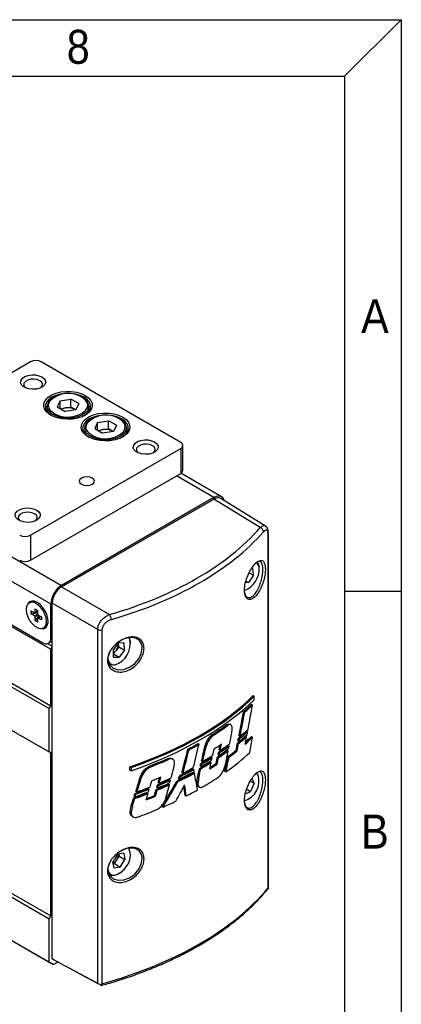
# Model space of a CAD drawing. Header units: millimetres. Extents: x 8 to 292, y 5 to 205.
# Tile 12 of 12: x 267 to 292, y 140 to 205. Entities that reach past the tile are written whole.
import ezdxf

# ---------------------------------------------------------------- set-up
doc = ezdxf.new("R2010")
doc.units = ezdxf.units.MM
doc.layers.add('SLD-0', color=7, linetype='Continuous')
doc.layers.add('圖框線條', color=7, linetype='Continuous')
doc.styles.add('SLDTEXTSTYLE0', font='GOTHIC.TTF', dxfattribs={"width": 0.913})

msp = doc.modelspace()

# ---------------------------------------------------------------- linework, layer by layer
at = {"color": 7, "linetype": 'Continuous', "lineweight": 25}
for p, q in [((229.571568, 190.755278), (269.5231, 167.691749)), ((228.864461, 189.530532), (268.815994, 166.467004)), ((228.864461, 186.550158), (268.815994, 163.48663)), ((229.39479, 186.366488), (268.285663, 163.915264)), ((228.758395, 182.630773), (268.709928, 159.567244)), ((228.864461, 182.814485), (268.815994, 159.750956)), ((267.47249, 182.428247), (257.572995, 176.71339)), ((277.371986, 177.121594), (268.179598, 182.428246)), ((269.424806, 179.872485), (269.233537, 179.460401)), ((269.424806, 179.872485), (270.138634, 179.982902)), ((269.424806, 179.349983), (269.424806, 179.872485)), ((270.661192, 179.681236), (270.138634, 179.982902)), ((270.138634, 179.452151), (270.138634, 179.982902)), ((228.758395, 179.77288), (268.709928, 156.709351)), ((228.864461, 179.711629), (268.815994, 156.6481)), ((268.572365, 179.509579), (268.572365, 179.143094)), ((269.233537, 179.460401), (269.756095, 179.158734)), ((269.436078, 179.343477), (269.78172, 179.396942)), ((270.469922, 179.269152), (269.756095, 179.158734)), ((269.78172, 179.396942), (270.138634, 179.452151)), ((270.399913, 179.301317), (270.138634, 179.452151)), ((270.45303, 179.266539), (270.399913, 179.301317)), ((270.458651, 179.267409), (270.399913, 179.301317)), ((270.661192, 179.681236), (270.469922, 179.269152)), ((271.322364, 179.143094), (271.322364, 179.50958)), ((271.047238, 178.080865), (271.047238, 177.71438)), ((271.899681, 178.44377), (271.708411, 178.031687)), ((271.708411, 178.031687), (272.230969, 177.73002)), ((271.899681, 178.44377), (272.613508, 178.554188)), ((271.899681, 177.921268), (271.899681, 178.44377)), ((271.910952, 177.914762), (272.256594, 177.968227)), ((272.256594, 177.968227), (272.613508, 178.023436)), ((273.136066, 178.252522), (272.613508, 178.554188)), ((272.613508, 178.023436), (272.613508, 178.554188)), ((272.874787, 177.872603), (272.613508, 178.023436)), ((273.136066, 178.252522), (272.944796, 177.840438)), ((273.797238, 177.71438), (273.797238, 178.080865)), ((272.944796, 177.840438), (272.230969, 177.73002)), ((272.927904, 177.837825), (272.874787, 177.872603)), ((272.933525, 177.838694), (272.874787, 177.872603)), ((267.472491, 170.998533), (277.371986, 176.71339)), ((277.371986, 176.71339), (277.371986, 175.08031)), ((277.518433, 175.284411), (277.518433, 176.917492)), ((267.472491, 169.365453), (277.371986, 175.08031)), ((280.063976, 173.537755), (277.381805, 175.086139)), ((269.523006, 167.589627), (279.564111, 173.386233)), ((279.564017, 173.488246), (269.5231, 167.691749)), ((282.611746, 171.501839), (279.564111, 173.386233)), ((282.953181, 171.604671), (280.009088, 173.425044)), ((267.472491, 170.998533), (267.472491, 169.365453)), ((283.126912, 147.739051), (283.126912, 171.07543)), ((283.150764, 171.136951), (283.1507, 171.133684)), ((283.150764, 147.745808), (283.150764, 171.136951)), ((228.864461, 168.962761), (268.815994, 145.899232)), ((228.758395, 168.779049), (268.709928, 145.715521)), ((282.177195, 168.362599), (281.846235, 167.877775)), ((281.89034, 168.528197), (282.177195, 168.362599)), ((282.041476, 168.800708), (282.122363, 168.808805)), ((282.177195, 168.362599), (282.122363, 168.808805)), ((269.523006, 167.589627), (272.678925, 165.767744)), ((281.846235, 167.877775), (281.643582, 167.857489)), ((281.673927, 167.977246), (281.846235, 167.877775)), ((267.492504, 166.595605), (267.386438, 166.534374)), ((268.815994, 164.221517), (268.815994, 166.467004)), ((271.905208, 164.785789), (268.904382, 166.518139)), ((268.904382, 143.062988), (268.904382, 166.518139)), ((228.758395, 165.921156), (268.709928, 142.857628)), ((229.049081, 165.753293), (269.000613, 142.689764)), ((267.525016, 165.810182), (267.526043, 166.005554)), ((267.525016, 165.810182), (267.947453, 165.890798)), ((267.730752, 165.689974), (267.525016, 165.810182)), ((267.526043, 166.005554), (267.731779, 165.885348)), ((267.774516, 165.374528), (268.055015, 165.69649)), ((267.774516, 165.374528), (267.775761, 165.611386)), ((267.777336, 165.911024), (267.778581, 166.147881)), ((267.778581, 166.147881), (267.948283, 166.048727)), ((267.948283, 166.048727), (267.947038, 165.81187)), ((267.992047, 165.73328), (268.197783, 165.613074)), ((268.197783, 165.613074), (268.196756, 165.4177)), ((267.944218, 165.275375), (267.774516, 165.374528)), ((267.945463, 165.512232), (267.944218, 165.275375)), ((268.196756, 165.4177), (267.99102, 165.537908)), ((268.336361, 164.888882), (268.442427, 164.950112)), ((271.905208, 141.449535), (271.905208, 164.785789)), ((272.185442, 164.759053), (272.185442, 141.422675)), ((268.603838, 163.854047), (268.904382, 163.680547)), ((268.660633, 163.878133), (268.904382, 164.018846)), ((268.815994, 163.48663), (268.904382, 163.639723)), ((268.858862, 163.992568), (268.904382, 163.96629)), ((272.936472, 163.436085), (273.289248, 163.897434)), ((273.286863, 163.639493), (273.110475, 163.408818)), ((273.278426, 163.875444), (273.278158, 163.882932)), ((273.286863, 163.639493), (273.278426, 163.875444)), ((273.286863, 163.639493), (273.675772, 163.41498)), ((273.658898, 163.886881), (273.289248, 163.897434)), ((273.675772, 163.41498), (273.658898, 163.886881)), ((268.815994, 159.750956), (268.815994, 163.48663)), ((272.953346, 162.964182), (272.936472, 163.436085)), ((273.110475, 163.408818), (272.945177, 163.192645)), ((272.94594, 163.171301), (273.322996, 162.953631)), ((273.675772, 163.41498), (273.322996, 162.953631)), ((272.666678, 162.495672), (272.699473, 162.476739)), ((272.953346, 162.964182), (273.322996, 162.953631)), ((282.152447, 160.427467), (282.224537, 160.382893)), ((282.224537, 160.156512), (282.224537, 160.382893)), ((268.709928, 159.567244), (268.815994, 159.750956)), ((282.030854, 159.851023), (282.102381, 159.806228)), ((268.709928, 156.709351), (268.709928, 159.567244)), ((281.518911, 159.379712), (281.591804, 159.337238)), ((280.391249, 158.496867), (280.46245, 158.454334)), ((280.682633, 158.496634), (280.612168, 158.539345)), ((279.423544, 157.833032), (279.494462, 157.790802)), ((280.742692, 157.942012), (280.765619, 158.229236)), ((281.710486, 158.081786), (281.78152, 158.037294)), ((278.513287, 157.260647), (278.582296, 157.217429)), ((280.499553, 157.142097), (280.569315, 157.098401)), ((281.116254, 157.300497), (281.188752, 157.258253)), ((281.149301, 157.444531), (281.222494, 157.4057)), ((281.184262, 157.624728), (281.256819, 157.582447)), ((281.217186, 157.777622), (281.290433, 157.738757)), ((281.646734, 157.756083), (281.717683, 157.71165)), ((282.043654, 157.726109), (282.115198, 157.681297)), ((268.815994, 156.6481), (268.709928, 156.709351)), ((268.815994, 145.899232), (268.815994, 156.6481)), ((277.850326, 156.897601), (277.922053, 156.855806)), ((278.981146, 157.108535), (279.053015, 157.067924)), ((279.834982, 156.525881), (279.907479, 156.48742)), ((279.872059, 156.694667), (279.94383, 156.652843)), ((279.906439, 156.85165), (279.978956, 156.813177)), ((280.44135, 156.830788), (280.511073, 156.787123)), ((281.02376, 156.825051), (281.09618, 156.782853)), ((276.503467, 156.265383), (276.574717, 156.22282)), ((276.853933, 156.229432), (276.783744, 156.271978)), ((276.930923, 155.665444), (276.9601, 155.948718)), ((278.700866, 155.955837), (278.772469, 155.91411)), ((278.748076, 156.119242), (278.820468, 156.080831)), ((279.315482, 156.061218), (279.384641, 156.017906)), ((279.378661, 156.369402), (279.447836, 156.326075)), ((279.709256, 155.954613), (279.78098, 155.912821)), ((279.802637, 156.379495), (279.874387, 156.337686)), ((280.489953, 156.410723), (280.562002, 156.368738)), ((274.03015, 155.509226), (274.03015, 155.738565)), ((274.03015, 155.738565), (274.104802, 155.69547)), ((274.03015, 155.509226), (274.104802, 155.469089)), ((274.104802, 155.69547), (274.104802, 155.469089)), ((275.279352, 155.754213), (275.351485, 155.71126)), ((277.456759, 155.360599), (277.529454, 155.322028)), ((278.166693, 155.598001), (278.236396, 155.555176)), ((278.212635, 155.355103), (278.282317, 155.312268)), ((278.625646, 155.644045), (278.697255, 155.602319)), ((278.661256, 155.791217), (278.73366, 155.752805)), ((280.285697, 155.435465), (280.358351, 155.39692)), ((274.717673, 155.088989), (274.791563, 155.047235)), ((275.842721, 154.54551), (275.915388, 154.503165)), ((275.884445, 154.690635), (275.958028, 154.651597)), ((276.567233, 154.591063), (276.636544, 154.547655)), ((276.64104, 154.892598), (276.71032, 154.849204)), ((277.120516, 154.793033), (277.192137, 154.750929)), ((277.213351, 154.962293), (277.287155, 154.92416)), ((277.324165, 155.160411), (277.395712, 155.118352)), ((278.441968, 154.732427), (278.499452, 155.119977)), ((278.441968, 154.732427), (278.513917, 154.692097)), ((278.499452, 155.119977), (278.571359, 155.079437)), ((278.571359, 155.079437), (278.513917, 154.692097)), ((281.959207, 154.78542), (282.207344, 154.642173)), ((282.207344, 154.642173), (281.968826, 154.108882)), ((282.051991, 154.934544), (282.207344, 154.642173)), ((274.368115, 153.983487), (274.44199, 153.940438)), ((274.421086, 154.120067), (274.495932, 154.080353)), ((275.152607, 154.002333), (275.222632, 153.958479)), ((275.231452, 154.300728), (275.301422, 154.256902)), ((275.754762, 154.241133), (275.827492, 154.198753)), ((275.793615, 154.375144), (275.867265, 154.336071)), ((278.542008, 154.431778), (278.61369, 154.392416)), ((281.63917, 153.950857), (281.968826, 154.108882)), ((281.725495, 154.249354), (281.968826, 154.108882)), ((274.273941, 153.682722), (274.34791, 153.639621)), ((274.312004, 153.80382), (274.386967, 153.76405)), ((275.636582, 153.830702), (275.709395, 153.788275)), ((277.671034, 153.844612), (277.74298, 153.805734)), ((274.041278, 152.788034), (274.113549, 153.16896)), ((274.041278, 152.788034), (274.115901, 152.746206)), ((274.113549, 153.16896), (274.18805, 153.126957)), ((274.18805, 153.126957), (274.115901, 152.746206)), ((276.137589, 153.11766), (276.212072, 153.079185)), ((274.170039, 152.465646), (274.243839, 152.425121)), ((273.616992, 150.045502), (273.220293, 149.966528)), ((273.616992, 150.045502), (273.702821, 149.623313)), ((273.220293, 149.966528), (272.909423, 149.465364)), ((272.995252, 149.043174), (272.909423, 149.465364)), ((273.003042, 149.346661), (272.936258, 149.333365)), ((273.003042, 149.346661), (273.158477, 149.597243)), ((273.003042, 149.346661), (273.391951, 149.122149)), ((273.158477, 149.597243), (273.313912, 149.847825)), ((273.287077, 149.979824), (273.313912, 149.847825)), ((273.313912, 149.847825), (273.702821, 149.623313)), ((273.391951, 149.122149), (273.702821, 149.623313)), ((273.391951, 149.122149), (272.995252, 149.043174)), ((272.666678, 148.614479), (272.699473, 148.595546)), ((268.709928, 145.715521), (268.815994, 145.899232)), ((268.709928, 142.857628), (268.709928, 145.715521)), ((269.000613, 142.689764), (268.709928, 142.857628)), ((268.904382, 143.062988), (271.905208, 141.449535)), ((269.081186, 142.960826), (268.904382, 143.062988)), ((269.282582, 142.852541), (269.000613, 142.689764)), ((272.082031, 141.347363), (269.081186, 142.960826))]:
    msp.add_line(p, q, dxfattribs=at)
at = {"color": 8, "linetype": 'Continuous', "lineweight": 25}
for p, q in [((279.564017, 173.488246), (277.089086, 174.916994)), ((279.564017, 173.386179), (279.564017, 173.488246)), ((269.5231, 167.589681), (269.5231, 167.691749)), ((268.904382, 166.518029), (268.815994, 166.467004)), ((268.815994, 164.221517), (268.904382, 164.272542)), ((274.825563, 163.659996), (274.772588, 163.863692)), ((272.95708, 162.455772), (273.043596, 162.461094)), ((274.825563, 149.778803), (274.772588, 149.982497))]:
    msp.add_line(p, q, dxfattribs=at)
at = {"color": 7, "linetype": 'Continuous', "lineweight": 25, "flags": 128}
for points in [[(268.23263, 181.438352), (268.378663, 181.324126), (268.459885, 181.190126), (268.46908, 181.048259), (268.405432, 180.91113), (268.274594, 180.790923), (268.088194, 180.698321), (267.862793, 180.641549), (267.618419, 180.625654), (267.376787, 180.652047), (267.159366, 180.718384), (266.985474, 180.818769), (266.870564, 180.944284), (266.824845, 181.083775), (266.852379, 181.224849), (266.95072, 181.35497), (267.111131, 181.462576), (267.319356, 181.538108), (267.556897, 181.574851), (267.802645, 181.569543), (268.034764, 181.522654), (268.23263, 181.438352)], [(268.091209, 181.193403), (267.913404, 181.265276), (267.70374, 181.297707), (267.487506, 181.286786), (267.290782, 181.23383), (267.137297, 181.145225), (267.045564, 181.031658), (267.026646, 180.906829), (267.082825, 180.785793), (267.146385, 180.72403)], [(268.152151, 180.72403), (268.161237, 180.731327), (268.252971, 180.844892), (268.27189, 180.969722), (268.21571, 181.090758), (268.091209, 181.193403)], [(271.078736, 180.223945), (271.295496, 180.068272), (271.44922, 179.889339), (271.532717, 179.695512), (271.542086, 179.495855), (271.476888, 179.299703), (271.340171, 179.116228), (271.138327, 178.954009), (270.880796, 178.820631), (270.579618, 178.722332), (270.248877, 178.663707), (269.904037, 178.647497), (269.561224, 178.67446), (269.236465, 178.743337), (268.944949, 178.850905), (268.700303, 178.992136), (268.513969, 179.160425), (268.394659, 179.347904), (268.347951, 179.545806), (268.376031, 179.744878), (268.477584, 179.93581), (268.647863, 180.109676), (268.878904, 180.258346), (269.159906, 180.374868), (269.477728, 180.453793), (269.81751, 180.491431), (270.163364, 180.486023), (270.499119, 180.43782), (270.809073, 180.349078), (271.078736, 180.223945)], [(271.008025, 180.101472), (270.745413, 180.222371), (270.442783, 180.306504), (270.115311, 180.349653), (269.779418, 180.349652), (269.451946, 180.306504), (269.149316, 180.222371), (268.886704, 180.101472), (268.677278, 179.949869), (268.53154, 179.775165), (268.456796, 179.586119), (268.456796, 179.392212), (268.53154, 179.203167), (268.677279, 179.028462), (268.852313, 178.897379)], [(271.042417, 178.897379), (271.217451, 179.028462), (271.36319, 179.203167), (271.437933, 179.392212), (271.437933, 179.586119), (271.363189, 179.775165), (271.217451, 179.949869), (271.008025, 180.101472)], [(273.553609, 178.79523), (273.770369, 178.639558), (273.924093, 178.460625), (274.007591, 178.266798), (274.01696, 178.067141), (273.951762, 177.870989), (273.815044, 177.687514), (273.613201, 177.525295), (273.355669, 177.391917), (273.054492, 177.293618), (272.723751, 177.234992), (272.378911, 177.218782), (272.036098, 177.245746), (271.71134, 177.314622), (271.419822, 177.422191), (271.175177, 177.563421), (270.988843, 177.731711), (270.869532, 177.91919), (270.822825, 178.117092), (270.850904, 178.316163), (270.952457, 178.507096), (271.122736, 178.680962), (271.353778, 178.829632), (271.63478, 178.946154), (271.952602, 179.025079), (272.292384, 179.062717), (272.638239, 179.057309), (272.973993, 179.009106), (273.283947, 178.920363), (273.553609, 178.79523)], [(273.482899, 178.672758), (273.220287, 178.793657), (272.917657, 178.87779), (272.590185, 178.920939), (272.254291, 178.920938), (271.92682, 178.87779), (271.62419, 178.793657), (271.361578, 178.672758), (271.152152, 178.521155), (271.006413, 178.346451), (270.93167, 178.157405), (270.93167, 177.963498), (271.006413, 177.774453), (271.152152, 177.599748), (271.327186, 177.468665)], [(273.51729, 177.468665), (273.692325, 177.599748), (273.838064, 177.774453), (273.912806, 177.963498), (273.912807, 178.157405), (273.838063, 178.346451), (273.692325, 178.521155), (273.482899, 178.672758)], [(275.657252, 177.152209), (275.803284, 177.037983), (275.884506, 176.903984), (275.893701, 176.762116), (275.830052, 176.624987), (275.699215, 176.504781), (275.512815, 176.412178), (275.287414, 176.355407), (275.043041, 176.339511), (274.801408, 176.365905), (274.583987, 176.432241), (274.410095, 176.532627), (274.295185, 176.658141), (274.249465, 176.797633), (274.277, 176.938707), (274.375341, 177.068828), (274.535752, 177.176434), (274.743978, 177.251965), (274.981518, 177.288709), (275.227266, 177.2834), (275.459386, 177.236512), (275.657252, 177.152209)], [(275.51583, 176.90726), (275.338025, 176.979133), (275.128361, 177.011565), (274.912127, 177.000644), (274.715403, 176.947687), (274.561919, 176.859082), (274.470185, 176.745516), (274.451267, 176.620687), (274.507446, 176.49965), (274.571006, 176.437887)], [(275.576772, 176.437887), (275.585859, 176.445184), (275.677592, 176.55875), (275.696511, 176.683579), (275.640331, 176.804616), (275.51583, 176.90726)], [(270.831248, 174.366216), (270.99346, 174.303646), (271.184801, 174.281675), (271.376143, 174.303646), (271.538355, 174.366217), (271.646741, 174.459859), (271.684801, 174.570318), (271.646741, 174.680778), (271.538355, 174.77442), (271.376143, 174.836991), (271.184802, 174.858962), (270.99346, 174.836991), (270.831248, 174.77442), (270.722862, 174.680778), (270.684802, 174.570318), (270.722861, 174.459859), (270.831248, 174.366216)], [(280.246841, 173.278038), (280.217298, 173.361314), (280.151955, 173.464761), (280.064017, 173.537731), (279.956864, 173.577421), (279.834615, 173.582304), (279.701966, 173.552193), (279.564017, 173.488246)], [(267.879077, 172.661964), (268.025109, 172.547739), (268.106331, 172.413739), (268.115527, 172.271872), (268.051878, 172.134743), (267.921041, 172.014536), (267.73464, 171.921933), (267.50924, 171.865162), (267.264866, 171.849267), (267.023234, 171.87566), (266.805812, 171.941997), (266.631921, 172.042382), (266.51701, 172.167897), (266.471291, 172.307388), (266.498825, 172.448462), (266.597166, 172.578583), (266.757577, 172.686189), (266.965803, 172.76172), (267.203343, 172.798464), (267.449091, 172.793156), (267.681211, 172.746267), (267.879077, 172.661964)], [(267.737656, 172.417016), (267.559851, 172.488889), (267.350186, 172.52132), (267.133952, 172.510399), (266.937229, 172.457442), (266.783744, 172.368837), (266.69201, 172.255271), (266.673092, 172.130442), (266.729272, 172.009406), (266.792831, 171.947643)], [(267.798597, 171.947643), (267.807684, 171.954939), (267.899418, 172.068505), (267.918336, 172.193334), (267.862156, 172.314371), (267.737656, 172.417016)], [(282.408842, 169.241447), (282.481896, 169.125865), (282.535811, 168.925408)], [(268.533139, 165.319146), (268.507074, 165.552923), (268.4287, 165.799558), (268.304367, 166.039069), (268.144148, 166.252051), (267.961022, 166.421252), (267.769825, 166.532965), (267.586047, 166.578137), (267.424576, 166.553109), (267.298494, 166.45991), (267.218016, 166.306089), (267.18966, 166.104108), (267.215725, 165.870331), (267.294099, 165.623698), (267.418432, 165.384187), (267.578651, 165.171203), (267.761777, 165.002002), (267.952974, 164.890291), (268.136752, 164.845119), (268.298223, 164.870146), (268.424305, 164.963346), (268.504783, 165.117167), (268.533139, 165.319146)], [(267.93211, 166.568989), (267.741335, 166.648841), (267.564709, 166.662213), (267.415331, 166.608111), (267.30428, 166.490548), (267.269598, 166.420295)], [(268.179141, 164.844749), (268.213822, 164.840879), (268.378357, 164.861435), (268.509795, 164.948075), (268.598389, 165.094371), (268.637568, 165.289472), (268.624427, 165.518911), (268.55994, 165.765671), (268.448889, 166.011451), (268.299511, 166.23802), (268.122885, 166.428577), (267.93211, 166.568989)], [(272.671778, 163.256624), (272.582658, 162.961018), (272.601277, 162.645003), (272.684256, 162.455536), (272.91831, 162.232182), (273.25156, 162.125118), (273.632011, 162.14961), (274.009123, 162.296232), (274.343486, 162.541918), (274.605602, 162.856885), (274.773357, 163.20686), (274.831581, 163.554801), (274.825563, 163.659996), (274.825563, 163.659996)], [(272.892354, 162.424239), (272.722626, 162.464432), (272.699473, 162.476739)], [(273.284466, 162.545817), (273.087268, 162.454022), (272.892354, 162.424239)], [(272.671778, 149.375431), (272.582658, 149.079824), (272.601277, 148.763809), (272.684256, 148.574343), (272.91831, 148.350988), (273.25156, 148.243925), (273.632011, 148.268415), (274.009123, 148.415037), (274.343486, 148.660724), (274.605602, 148.975692), (274.773357, 149.325665), (274.831581, 149.673608), (274.825563, 149.778803), (274.825563, 149.778803)], [(273.792826, 149.192229), (273.621407, 148.95791), (273.42549, 148.765292), (273.218427, 148.627504), (273.014328, 148.553936), (272.827102, 148.5496), (272.699473, 148.595546)]]:
    msp.add_lwpolyline(points, dxfattribs=at)
at = {"color": 8, "linetype": 'Continuous', "lineweight": 25, "flags": 128}
for points in [[(271.130614, 179.259982), (271.132834, 179.262814), (271.22607, 179.435542), (271.244993, 179.616131), (271.188502, 179.794086), (271.05988, 179.959067), (270.866604, 180.101483)], [(271.322364, 179.50958), (271.307847, 179.394537), (271.225217, 179.216515), (271.073699, 179.054291), (270.861459, 178.916613), (270.59994, 178.810901), (270.303241, 178.742856), (269.987356, 178.716145), (269.669315, 178.732208), (269.366264, 178.790179), (269.094541, 178.886933), (268.868793, 179.017255), (268.701191, 179.174118), (268.600771, 179.349065), (268.572365, 179.509579)], [(273.605488, 177.831268), (273.607708, 177.8341), (273.700944, 178.006827), (273.719866, 178.187417), (273.663375, 178.365372), (273.534754, 178.530353), (273.341477, 178.672769)], [(273.797238, 178.080865), (273.78272, 177.965823), (273.700091, 177.787801), (273.548572, 177.625577), (273.336333, 177.487899), (273.074814, 177.382187), (272.778114, 177.314142), (272.46223, 177.287431), (272.144189, 177.303494), (271.841138, 177.361465), (271.569415, 177.458219), (271.343667, 177.588541), (271.176065, 177.745403), (271.075645, 177.920351), (271.047238, 178.080865)], [(282.536194, 168.867899), (282.48195, 169.064399), (282.376594, 169.205898)], [(274.011859, 164.130482), (273.99674, 164.1658), (273.94534, 164.250425)], [(282.479922, 155.187449), (282.381849, 155.320114), (282.37739, 155.324021)], [(272.607981, 148.820768), (272.611011, 148.813852), (272.713703, 148.668781), (272.860332, 148.588645), (273.040023, 148.579388), (273.23945, 148.641698), (273.443821, 148.770952), (273.63798, 148.957565), (273.807526, 149.187696)]]:
    msp.add_lwpolyline(points, dxfattribs=at)
at = {"color": 7, "linetype": 'Continuous', "lineweight": 25}
for centre, radius, start, end in [((267.826043, 181.74589), 0.768512, 62.60966249, 117.3902451), ((269.286837, 179.42537), 0.719418, 113.30648785, 173.27797142), ((269.96645, 178.630083), 1.724905, 58.5431023, 135.9141762), ((270.653283, 179.454625), 0.671334, 4.69543507, 66.62466877), ((269.939661, 180.537468), 1.746522, 230.14232869, 312.99227246), ((269.898548, 178.566819), 0.838303, 98.01093614, 118.2301615), ((269.94845, 178.42876), 0.982433, 62.64285543, 99.77103282), ((271.761714, 177.996653), 0.719422, 113.30669256, 173.27776671), ((272.441324, 177.201369), 1.724905, 58.5431023, 135.9141762), ((273.128155, 178.025909), 0.671337, 4.69554287, 66.62461296), ((272.373416, 177.138122), 0.838285, 98.01071809, 118.23037955), ((272.423324, 177.000045), 0.982434, 62.64290968, 99.77102895), ((272.414535, 179.108756), 1.746523, 230.14236744, 312.99223371), ((277.294523, 176.917492), 0.218307, 290.78337106, 69.21672137), ((277.268204, 175.309365), 0.25147, 294.37463782, 354.30519581), ((282.525178, 171.20663), 0.30764, 5.13923662, 73.65660799), ((267.118938, 171.680887), 0.768509, 242.6096041, 297.39036509), ((267.118938, 170.047806), 0.768509, 242.6096041, 297.39036509), ((270.351211, 166.397142), 1.536806, 122.60550108, 177.39449878), ((267.688194, 166.170416), 0.468059, 55.97096288, 114.7139587), ((268.078296, 165.836833), 0.377299, 202.90708296, 216.69323558), ((267.789108, 165.836882), 0.07507, 99.02232541, 139.7886654), ((267.644435, 165.586387), 0.377374, 22.90786076, 36.69144089), ((272.223867, 165.432601), 0.565153, 0.41877591, 36.37103684), ((267.933691, 165.586374), 0.075071, 279.02235653, 319.788455), ((268.174787, 165.332644), 0.466864, 304.97863987, 5.86819905), ((272.080167, 165.13762), 0.392933, 243.55966522, 285.54051791), ((268.492688, 164.169071), 0.327532, 230.79660327, 9.21410228), ((272.63329, 163.814571), 1.414302, 286.86464313, 12.90697532), ((272.511206, 163.888048), 0.767323, 321.3509502, 359.05879701), ((273.283388, 163.922532), 0.774667, 357.16486297, 25.50365793), ((272.549059, 163.827789), 0.700517, 304.23616597, 323.26693322), ((281.151712, 154.803412), 1.382615, 287.76516641, 16.12663621), ((272.534084, 149.967384), 0.725859, 303.14200505, 329.34047847), ((272.550591, 149.998571), 0.728416, 326.56706761, 358.39433241)]:
    msp.add_arc(centre, radius, start, end, dxfattribs=at)
at = {"color": 8, "linetype": 'Continuous', "lineweight": 25}
for centre, radius, start, end in [((269.137133, 179.566736), 0.487061, 147.25894857, 229.42780853), ((271.612007, 178.138022), 0.487062, 147.25899543, 229.42786843), ((283.053123, 171.139544), 0.097752, 319.01301609, 356.56329359), ((281.047572, 168.764524), 1.492207, 290.59213602, 3.97244195), ((272.967737, 162.843103), 0.387478, 197.74174604, 268.42401826), ((272.982743, 149.88269), 1.078556, 319.8812405, 26.81828452)]:
    msp.add_arc(centre, radius, start, end, dxfattribs=at)
at = {"color": 7, "linetype": 'Continuous', "lineweight": 25}
for centre, major_axis, ratio, start_param, end_param in [((279.563923, 172.671542), (0.437598, 0.758024), 0.577205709, 6.265735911, 7.068349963), ((262.43744, 177.72066), (22.624077, -0.348079), 0.587274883, 5.191172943, 5.822471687), ((262.434355, 177.518337), (22.874087, -0.348011), 0.587166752, 5.19107081, 5.822369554), ((269.523195, 166.875154), (0.437464, 0.757793), 0.577557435, 0.785469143, 2.355960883), ((262.434355, 167.437166), (22.874066, -0.351925), 0.587274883, 5.25303208, 5.76061255), ((262.434355, 167.437166), (22.974062, -0.353463), 0.587274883, 5.254242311, 5.759402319), ((262.434355, 166.57665), (22.974184, 0.341341), 0.567124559, 5.236781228, 5.741941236), ((262.434355, 166.97951), (22.874066, -0.351925), 0.587274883, 5.708281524, 5.750218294), ((262.434355, 166.97951), (22.974062, -0.353463), 0.587274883, 5.707450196, 5.749026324), ((262.434355, 151.6375), (15.142979, 68.091728), 0.253750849, 4.86498142, 4.88882528), ((262.434355, 156.085431), (14.517717, 68.091147), 0.259618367, 4.7925022, 4.816011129), ((262.434355, 156.085431), (14.581183, 68.388813), 0.259618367, 4.791826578, 4.815179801), ((262.434355, 167.00137), (22.874066, -0.351925), 0.587274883, 5.558512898, 5.624121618), ((262.434355, 167.00137), (22.974062, -0.353463), 0.587274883, 5.558295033, 5.623608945), ((262.434355, 156.947927), (15.142979, 68.091728), 0.253750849, 4.77328351, 4.783337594), ((262.434355, 165.510353), (22.874066, -0.351925), 0.587274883, 5.682255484, 5.723651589), ((262.434355, 164.716748), (22.974184, 0.341341), 0.567124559, 5.661479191, 5.70238913), ((262.434355, 165.510353), (22.974062, -0.353463), 0.587274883, 5.681540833, 5.722582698), ((262.434355, 164.994066), (22.974184, 0.341341), 0.567124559, 5.66663589, 5.70772138), ((262.434355, 151.781665), (15.139502, 67.573268), 0.255742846, 4.859447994, 4.86218048), ((262.434355, 166.97951), (22.874066, -0.351925), 0.587274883, 5.460929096, 5.5008964), ((262.434355, 166.97951), (22.974062, -0.353463), 0.587274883, 5.461184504, 5.500817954), ((262.434355, 165.932969), (15.142979, 68.091728), 0.253750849, 4.617800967, 4.64061691), ((262.434355, 165.40903), (22.974184, 0.341341), 0.567124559, 5.546996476, 5.5791136), ((262.434355, 165.566442), (22.874066, -0.351925), 0.587274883, 5.588289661, 5.631801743), ((262.434355, 161.611432), (14.514159, 67.574884), 0.261645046, 4.698143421, 4.702856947), ((262.434355, 165.050154), (22.974184, 0.341341), 0.567124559, 5.572893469, 5.61602347), ((262.434355, 161.611432), (14.577609, 67.870293), 0.261645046, 4.697882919, 4.70410305), ((262.434355, 156.132479), (14.517717, 68.091147), 0.259618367, 4.777841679, 4.784814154), ((262.434355, 156.132479), (14.581183, 68.388813), 0.259618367, 4.777181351, 4.78412275), ((262.434355, 165.242281), (22.874066, -0.351925), 0.587274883, 5.677084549, 5.718496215), ((262.434355, 156.186188), (14.514159, 67.574884), 0.261645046, 4.787120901, 4.78978385), ((262.434355, 165.242281), (22.974062, -0.353463), 0.587274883, 5.676393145, 5.717451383), ((262.434355, 156.186188), (14.577609, 67.870293), 0.261645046, 4.786468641, 4.7890692), ((262.434355, 151.684548), (15.142979, 68.091728), 0.253750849, 4.850204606, 4.857250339), ((262.434355, 164.842225), (22.974062, -0.353463), 0.587274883, 5.71040565, 5.750106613), ((262.434355, 164.842225), (22.874066, -0.351925), 0.587274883, 5.719010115, 5.751303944), ((262.434355, 149.561768), (15.1398, 67.617985), 0.255569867, 4.874777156, 4.8897216), ((262.434355, 170.3809), (14.517717, 68.091147), 0.259618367, 4.545611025, 4.568658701), ((262.434355, 170.3809), (14.581183, 68.388813), 0.259618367, 4.546016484, 4.568914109), ((262.434355, 165.940881), (14.517717, 68.091147), 0.259618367, 4.623161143, 4.637805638), ((262.434355, 165.940881), (14.581183, 68.388813), 0.259618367, 4.623227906, 4.637776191), ((262.434355, 165.050154), (22.974184, 0.341341), 0.567124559, 5.498037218, 5.5407732), ((262.434355, 161.34807), (15.139502, 67.573268), 0.255742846, 4.697832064, 4.704055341), ((262.434355, 165.29837), (22.874066, -0.351925), 0.587274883, 5.583613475, 5.627665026), ((262.434355, 161.611432), (14.514159, 67.574884), 0.261645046, 4.693317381, 4.695818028), ((262.434355, 165.29837), (22.974062, -0.353463), 0.587274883, 5.583334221, 5.627030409), ((262.434355, 164.772836), (22.974184, 0.341341), 0.567124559, 5.568088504, 5.611177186), ((262.434355, 161.611432), (14.577609, 67.870293), 0.261645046, 4.693077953, 4.695518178), ((262.434355, 165.566442), (22.974062, -0.353463), 0.587274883, 5.587989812, 5.631148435), ((262.434355, 156.918864), (15.142979, 68.091728), 0.253750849, 4.752902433, 4.766829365), ((262.434355, 163.368737), (22.974184, 0.341341), 0.567124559, 5.598872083, 5.717701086), ((262.434355, 164.842225), (22.874066, -0.351925), 0.587274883, 5.631117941, 5.670112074), ((262.434355, 157.022479), (15.139502, 67.573268), 0.255742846, 4.768236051, 4.770746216), ((262.434355, 164.842225), (22.974062, -0.353463), 0.587274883, 5.630630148, 5.669451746), ((262.434355, 167.00137), (22.874066, -0.351925), 0.587274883, 5.317657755, 5.383864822), ((262.434355, 167.00137), (22.974062, -0.353463), 0.587274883, 5.318498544, 5.384402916), ((262.434355, 165.29837), (22.874066, -0.351925), 0.587274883, 5.507825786, 5.551485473), ((262.434355, 165.970148), (14.514159, 67.574884), 0.261645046, 4.617560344, 4.620020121), ((262.434355, 165.29837), (22.974062, -0.353463), 0.587274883, 5.507876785, 5.551186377), ((262.434355, 165.566442), (22.874066, -0.351925), 0.587274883, 5.512491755, 5.555587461), ((262.434355, 164.772836), (22.974184, 0.341341), 0.567124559, 5.492661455, 5.535391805), ((262.434355, 165.970148), (14.577609, 67.870293), 0.261645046, 4.617650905, 4.620050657), ((262.434355, 165.566442), (22.974062, -0.353463), 0.587274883, 5.51252229, 5.555270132), ((262.434355, 161.316869), (15.142979, 68.091728), 0.253750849, 4.684762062, 4.690985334), ((262.434355, 164.936137), (22.974062, -0.353463), 0.587274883, 5.544963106, 5.577111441), ((262.434355, 164.936137), (22.874066, -0.351925), 0.587274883, 5.55119869, 5.57736339), ((262.434355, 161.381195), (15.139502, 67.573268), 0.255742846, 4.692450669, 4.694867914), ((262.434355, 161.58066), (14.517717, 68.091147), 0.259618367, 4.685092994, 4.69134308), ((262.434355, 161.58066), (14.581183, 68.388813), 0.259618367, 4.684841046, 4.691063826), ((262.434355, 158.428031), (14.514464, 67.619411), 0.261469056, 4.724253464, 4.738663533), ((262.434355, 158.428031), (14.577915, 67.915015), 0.261469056, 4.723878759, 4.738175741), ((262.434355, 170.863578), (15.142979, 68.091728), 0.253750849, 4.534050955, 4.544027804), ((262.434355, 165.242281), (22.874066, -0.351925), 0.587274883, 5.418551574, 5.482582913), ((262.434355, 165.242281), (22.974062, -0.353463), 0.587274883, 5.418972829, 5.482625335), ((262.434355, 164.716748), (22.974184, 0.341341), 0.567124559, 5.406920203, 5.463931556), ((262.434355, 165.510353), (22.874066, -0.351925), 0.587274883, 5.430220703, 5.479812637), ((262.434355, 165.510353), (22.974062, -0.353463), 0.587274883, 5.430590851, 5.479868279), ((262.434355, 164.994066), (22.974184, 0.341341), 0.567124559, 5.420825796, 5.460540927), ((262.434355, 164.350544), (-18.765337, 82.422553), 0.160825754, 4.567423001, 4.568947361), ((262.434355, 164.268396), (-18.519102, 91.617), 0.148417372, 4.572386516, 4.584529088), ((262.434355, 165.978665), (14.517717, 68.091147), 0.259618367, 4.607776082, 4.615555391), ((262.434355, 165.978665), (14.581183, 68.388813), 0.259618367, 4.607878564, 4.61560639), ((262.434355, 179.856531), (14.517717, 68.091147), 0.259618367, 4.380706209, 4.396001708), ((262.434355, 179.856531), (14.581183, 68.388813), 0.259618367, 4.381853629, 4.397043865), ((262.434355, 175.139407), (15.139502, 67.573268), 0.255742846, 4.458273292, 4.464575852), ((262.434355, 165.40903), (22.974184, 0.341341), 0.567124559, 5.307516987, 5.339627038), ((262.434355, 165.29837), (22.874066, -0.351925), 0.587274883, 5.342994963, 5.387405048), ((262.434355, 175.402769), (14.514159, 67.574884), 0.261645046, 4.452614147, 4.455261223), ((262.434355, 165.29837), (22.974062, -0.353463), 0.587274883, 5.343771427, 5.387821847), ((262.434355, 165.566442), (22.874066, -0.351925), 0.587274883, 5.347732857, 5.391515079), ((262.434355, 164.772836), (22.974184, 0.341341), 0.567124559, 5.328442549, 5.371964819), ((262.434355, 175.402769), (14.514159, 67.574884), 0.261645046, 4.457514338, 4.462608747), ((262.434355, 165.566442), (22.974062, -0.353463), 0.587274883, 5.348487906, 5.391913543), ((262.434355, 175.402769), (14.577609, 67.870293), 0.261645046, 4.458310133, 4.464616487), ((262.434355, 165.050154), (22.974184, 0.341341), 0.567124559, 5.333320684, 5.376790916), ((262.434355, 167.417629), (15.227971, 32.426909), 0.526405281, 4.512341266, 4.567156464), ((262.434355, 167.417629), (15.294542, 32.568666), 0.526405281, 4.513133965, 4.567577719), ((262.434355, 170.834515), (15.142979, 68.091728), 0.253750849, 4.513729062, 4.527620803), ((262.434355, 170.813816), (15.139502, 67.573268), 0.255742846, 4.529023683, 4.531511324), ((262.434355, 165.456876), (15.748142, 33.619984), 0.497579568, 4.58654953, 4.619620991), ((262.434355, 167.43231), (15.215877, 32.532838), 0.525022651, 4.571753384, 4.578117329), ((262.434355, 167.43231), (15.282395, 32.675058), 0.525022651, 4.572277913, 4.578487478), ((262.434355, 154.620007), (-17.541824, 113.904374), 0.130257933, 4.685183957, 4.691631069), ((262.434355, 163.368737), (22.974184, 0.341341), 0.567124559, 5.49917492, 5.564306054), ((262.434355, 165.29837), (22.874066, -0.351925), 0.587274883, 5.265441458, 5.310976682), ((262.434355, 179.761485), (14.514159, 67.574884), 0.261645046, 4.374915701, 4.377788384), ((262.434355, 165.29837), (22.974062, -0.353463), 0.587274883, 5.266571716, 5.311732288), ((262.434355, 165.566442), (22.874066, -0.351925), 0.587274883, 5.270260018, 5.315129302), ((262.434355, 164.772836), (22.974184, 0.341341), 0.567124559, 5.251100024, 5.295756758), ((262.434355, 179.761485), (14.577609, 67.870293), 0.261645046, 4.376089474, 4.378896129), ((262.434355, 165.566442), (22.974062, -0.353463), 0.587274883, 5.271367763, 5.31586601), ((262.434355, 165.050154), (22.974184, 0.341341), 0.567124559, 5.256662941, 5.301214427), ((262.434355, 175.23252), (15.142979, 68.091728), 0.253750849, 4.445225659, 4.451531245), ((262.434355, 175.172532), (15.139502, 67.573268), 0.255742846, 4.452815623, 4.455463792), ((262.434355, 175.49631), (14.517717, 68.091147), 0.259618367, 4.444383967, 4.450724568), ((262.434355, 175.49631), (14.581183, 68.388813), 0.259618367, 4.445188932, 4.451501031), ((262.434355, 175.402769), (14.577609, 67.870293), 0.261645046, 4.453431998, 4.456016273), ((262.434355, 154.620007), (-17.465472, 113.408599), 0.130257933, 4.685495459, 4.690768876), ((262.434355, 163.368737), (22.974184, 0.341341), 0.567124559, 5.433221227, 5.477306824), ((262.434355, 179.894315), (14.517717, 68.091147), 0.259618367, 4.364996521, 4.373171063), ((262.434355, 179.894315), (14.581183, 68.388813), 0.259618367, 4.366183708, 4.374301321), ((262.434355, 164.936137), (22.974062, -0.353463), 0.587274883, 5.305426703, 5.337459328), ((262.434355, 164.936137), (22.874066, -0.351925), 0.587274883, 5.309554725, 5.336654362), ((262.434355, 163.368737), (22.974184, 0.341341), 0.567124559, 5.347067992, 5.393702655), ((262.434355, 163.368737), (22.974184, 0.341341), 0.567124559, 5.258483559, 5.324871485), ((262.434355, 153.064769), (22.874205, 0.336204), 0.567236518, 5.144425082, 5.834475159), ((272.078873, 141.349061), (0.249991, -0.139389), 0.015585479, 1.482949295, 2.34743106)]:
    msp.add_ellipse(centre, major_axis=major_axis, ratio=ratio, start_param=start_param, end_param=end_param, dxfattribs=at)
at = {"color": 8, "linetype": 'Continuous', "lineweight": 25}
for points, knots in [([(282.611746, 171.501839), (282.667344, 171.544088), (282.778892, 171.628852), (282.897393, 171.648929), (282.940151, 171.603864), (282.94911, 171.594422)], [0, 0, 0, 0, 0.439936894, 0.882658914, 1, 1, 1, 1]), ([(282.949502, 168.862589), (282.951009, 168.818457), (282.956322, 168.662872), (282.923657, 168.345794), (282.823365, 167.921511), (282.665536, 167.503402), (282.458548, 167.135254), (282.220136, 166.867418), (281.979354, 166.741714), (281.77556, 166.781197), (281.656082, 166.917506), (281.624447, 167.04807), (281.616634, 167.080317)], [0, 0, 0, 0, 0.042467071, 0.149716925, 0.257313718, 0.36904107, 0.486263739, 0.607321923, 0.728660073, 0.84727928, 0.962280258, 1, 1, 1, 1]), ([(282.541448, 169.300325), (282.581431, 169.319548), (282.694498, 169.373909), (282.831456, 169.293266), (282.924698, 169.10732), (282.942786, 168.928851), (282.949502, 168.862589)], [0, 0, 0, 0, 0.177284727, 0.501343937, 0.814858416, 1, 1, 1, 1]), ([(282.79294, 168.714426), (282.792917, 168.757011), (282.792856, 168.868942), (282.777663, 168.958458), (282.76825, 169.013917)], [0, 0, 0, 0, 0.380463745, 1, 1, 1, 1]), ([(282.541448, 155.41913), (282.581431, 155.438353), (282.694498, 155.492715), (282.831456, 155.412071), (282.924698, 155.226126), (282.942786, 155.047657), (282.949502, 154.981395)], [0, 0, 0, 0, 0.177284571, 0.501344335, 0.81485895, 1, 1, 1, 1]), ([(282.949502, 154.981395), (282.951009, 154.937264), (282.956322, 154.781678), (282.923657, 154.4646), (282.823365, 154.040316), (282.665536, 153.622208), (282.458548, 153.25406), (282.220136, 152.986225), (281.979354, 152.860518), (281.77556, 152.900004), (281.656083, 153.036313), (281.624447, 153.166876), (281.616634, 153.199124)], [0, 0, 0, 0, 0.042467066, 0.149717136, 0.257313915, 0.369041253, 0.486263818, 0.607321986, 0.728660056, 0.847279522, 0.962280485, 1, 1, 1, 1]), ([(282.79294, 154.833233), (282.792917, 154.875818), (282.792856, 154.987748), (282.777663, 155.077264), (282.76825, 155.132722)], [0, 0, 0, 0, 0.380463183, 1, 1, 1, 1])]:
    msp.add_open_spline(points, degree=3, knots=knots, dxfattribs=at)
at = {"color": 7, "linetype": 'Continuous', "lineweight": 25}
for points, knots in [([(283.146169, 171.133321), (283.147064, 171.1686), (283.149907, 171.280666), (283.11246, 171.415033), (283.041513, 171.542716), (282.975691, 171.58295), (282.951197, 171.597922)], [0, 0, 0, 0, 0.181662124, 0.577053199, 0.842613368, 1, 1, 1, 1]), ([(283.126912, 171.07543), (283.126139, 171.102235), (283.123753, 171.184966), (283.09487, 171.291106), (283.029447, 171.351626), (282.937867, 171.338563), (282.867026, 171.268995), (282.831582, 171.234188)], [0, 0, 0, 0, 0.100710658, 0.310835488, 0.535429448, 0.767556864, 1, 1, 1, 1]), ([(281.616634, 167.080317), (281.608311, 167.107499), (281.572913, 167.223118), (281.572164, 167.507032), (281.641958, 167.916722), (281.786723, 168.343145), (281.985177, 168.740744), (282.213517, 169.06163), (282.410157, 169.261534), (282.509872, 169.290995), (282.541448, 169.300325)], [0, 0, 0, 0, 0.044234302, 0.1881500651, 0.3321104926, 0.4766507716, 0.6233783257, 0.773691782, 0.9283354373, 1, 1, 1, 1]), ([(282.76825, 169.013917), (282.744074, 169.09047), (282.719414, 169.168558), (282.664449, 169.233248), (282.641419, 169.237638), (282.619403, 169.241833)], [0, 0, 0, 0, 0.687426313, 0.701198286, 1, 1, 1, 1]), ([(281.592438, 167.206393), (281.601897, 167.165134), (281.632341, 167.03235), (281.743807, 166.897978), (281.927606, 166.864403), (282.143185, 166.983255), (282.355803, 167.234042), (282.539922, 167.577768), (282.678523, 167.965445), (282.770843, 168.36425), (282.785585, 168.597861), (282.79294, 168.714426)], [0, 0, 0, 0, 0.0533182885, 0.1715930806, 0.2936007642, 0.4184752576, 0.5431594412, 0.6639421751, 0.7790208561, 0.8897380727, 1, 1, 1, 1]), ([(267.730752, 165.689974), (267.750077, 165.699402), (267.824621, 165.735767), (267.899499, 165.771898), (267.954965, 165.798662)], [0, 0, 0, 0, 0.259244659, 1, 1, 1, 1]), ([(267.947975, 165.990157), (267.895185, 165.964682), (267.822984, 165.929839), (267.751104, 165.894775), (267.731779, 165.885348)], [0, 0, 0, 0, 0.731150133, 1, 1, 1, 1]), ([(267.982029, 165.750943), (267.931123, 165.71637), (267.862379, 165.669682), (267.793606, 165.623396), (267.775761, 165.611386)], [0, 0, 0, 0, 0.74051605, 1, 1, 1, 1]), ([(267.777336, 165.911024), (267.795163, 165.919608), (267.852063, 165.947007), (267.908935, 165.974046), (267.947989, 165.992613)], [0, 0, 0, 0, 0.313316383, 1, 1, 1, 1]), ([(267.945463, 165.512232), (267.963309, 165.524242), (268.028961, 165.568426), (268.094586, 165.612994), (268.142373, 165.645448)], [0, 0, 0, 0, 0.271817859, 1, 1, 1, 1]), ([(268.145166, 165.643817), (268.110173, 165.619659), (268.058933, 165.584285), (268.00737, 165.549073), (267.99102, 165.537908)], [0, 0, 0, 0, 0.6829192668, 1, 1, 1, 1]), ([(271.905208, 164.785789), (271.913299, 164.864447), (271.929429, 165.021264), (272.050397, 165.266524), (272.230025, 165.489668), (272.449578, 165.66802), (272.6062, 165.736121), (272.678925, 165.767744)], [0, 0, 0, 0, 0.200587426, 0.399902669, 0.602485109, 0.815419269, 1, 1, 1, 1]), ([(272.789005, 165.436732), (272.732243, 165.41644), (272.610361, 165.372868), (272.439206, 165.252976), (272.298701, 165.099434), (272.203847, 164.92756), (272.191574, 164.815196), (272.185442, 164.759053)], [0, 0, 0, 0, 0.187862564, 0.403385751, 0.606141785, 0.803208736, 1, 1, 1, 1]), ([(274.949344, 163.66159), (274.952325, 163.624061), (274.964499, 163.470815), (274.912606, 163.171233), (274.729982, 162.783066), (274.4433, 162.431992), (274.078806, 162.157303), (273.669194, 161.99163), (273.257917, 161.959845), (272.898348, 162.07133), (272.671916, 162.28619), (272.552108, 162.561265), (272.533498, 162.874785), (272.64472, 163.247265), (272.874251, 163.608562), (273.202374, 163.927693), (273.600653, 164.170998), (274.022987, 164.302337), (274.413411, 164.297897), (274.718702, 164.155593), (274.896757, 163.926652), (274.934314, 163.737346), (274.949344, 163.66159)], [0, 0, 0, 0, 0.016735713, 0.06833844, 0.11997157, 0.172183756, 0.225503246, 0.280322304, 0.336574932, 0.393346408, 0.448933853, 0.483902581, 0.533960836, 0.584025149, 0.634647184, 0.687488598, 0.742831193, 0.79959224, 0.856064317, 0.911063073, 0.964409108, 1, 1, 1, 1]), ([(274.772588, 163.863692), (274.72309, 163.949877), (274.673126, 164.036873), (274.519565, 164.162175), (274.323543, 164.254844), (273.960539, 164.256934), (273.648541, 164.182351), (273.484801, 164.079996), (273.446329, 164.055947)], [0, 0, 0, 0, 0.221032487, 0.223109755, 0.453101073, 0.689359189, 0.927011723, 1, 1, 1, 1]), ([(280.391249, 158.496867), (280.425637, 158.517608), (280.494492, 158.559139), (280.570764, 158.566129), (280.600603, 158.540627), (280.608601, 158.533792)], [0, 0, 0, 0, 0.4220591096, 0.8450953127, 1, 1, 1, 1]), ([(280.765619, 158.229236), (280.76667, 158.272308), (280.768838, 158.361132), (280.732245, 158.458614), (280.667629, 158.51464), (280.579293, 158.51926), (280.506339, 158.486026), (280.46716, 158.457735), (280.46245, 158.454334)], [0, 0, 0, 0, 0.1840549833, 0.379562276, 0.5756550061, 0.7734079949, 0.972760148, 1, 1, 1, 1]), ([(278.981146, 157.108535), (279.009819, 157.195243), (279.068252, 157.37195), (279.22596, 157.633818), (279.35636, 157.765293), (279.423544, 157.833032)], [0, 0, 0, 0, 0.31836228, 0.648804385, 1, 1, 1, 1]), ([(279.494462, 157.790802), (279.431916, 157.728271), (279.306181, 157.602569), (279.145495, 157.343893), (279.084164, 157.160875), (279.053015, 157.067924)], [0, 0, 0, 0, 0.327557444, 0.658479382, 1, 1, 1, 1]), ([(276.503467, 156.265383), (276.547196, 156.280469), (276.634762, 156.310675), (276.732, 156.305045), (276.770014, 156.274586), (276.780184, 156.266437)], [0, 0, 0, 0, 0.422199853, 0.845423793, 1, 1, 1, 1]), ([(276.9601, 155.948718), (276.961422, 155.991762), (276.964151, 156.080566), (276.916897, 156.184172), (276.833693, 156.250347), (276.720595, 156.268495), (276.628641, 156.246638), (276.579843, 156.225084), (276.574717, 156.22282)], [0, 0, 0, 0, 0.1852615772, 0.3822110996, 0.5794002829, 0.7774126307, 0.9766190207, 1, 1, 1, 1]), ([(279.850928, 155.045324), (279.91327, 155.104902), (280.038371, 155.224457), (280.19202, 155.479266), (280.276363, 155.692072), (280.305154, 155.809978), (280.311838, 155.83735)], [0, 0, 0, 0, 0.3015108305, 0.605039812, 0.9083090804, 1, 1, 1, 1]), ([(274.717673, 155.088989), (274.753315, 155.170922), (274.826344, 155.338803), (275.024831, 155.580246), (275.191489, 155.694158), (275.279352, 155.754213)], [0, 0, 0, 0, 0.310678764, 0.6365821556, 1, 1, 1, 1]), ([(275.351485, 155.71126), (275.271499, 155.657208), (275.110525, 155.548426), (274.907607, 155.310734), (274.830107, 155.134757), (274.791563, 155.047235)], [0, 0, 0, 0, 0.331746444, 0.667649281, 1, 1, 1, 1]), ([(281.616634, 153.199124), (281.608311, 153.226306), (281.572913, 153.341924), (281.572164, 153.625838), (281.641959, 154.035529), (281.786723, 154.461952), (281.985177, 154.859551), (282.213517, 155.180436), (282.410157, 155.38034), (282.509872, 155.409801), (282.541448, 155.41913)], [0, 0, 0, 0, 0.044234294, 0.188150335, 0.332110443, 0.476650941, 0.623378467, 0.77369181, 0.928335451, 1, 1, 1, 1]), ([(282.76825, 155.132722), (282.744074, 155.209276), (282.719414, 155.287364), (282.664449, 155.352055), (282.641419, 155.356444), (282.619403, 155.36064)], [0, 0, 0, 0, 0.687426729, 0.701198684, 1, 1, 1, 1]), ([(278.544035, 154.434953), (278.521547, 154.4499), (278.472246, 154.482667), (278.435943, 154.586627), (278.434562, 154.679396), (278.441615, 154.729902), (278.441968, 154.732427)], [0, 0, 0, 0, 0.290100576, 0.635981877, 0.981803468, 1, 1, 1, 1]), ([(278.513917, 154.692097), (278.510771, 154.649771), (278.504144, 154.560626), (278.539941, 154.45391), (278.609925, 154.383679), (278.707825, 154.36297), (278.78935, 154.384611), (278.833198, 154.407291), (278.83878, 154.410178)], [0, 0, 0, 0, 0.178993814, 0.376993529, 0.5750049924, 0.7730503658, 0.9711123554, 1, 1, 1, 1]), ([(281.592438, 153.325199), (281.601897, 153.28394), (281.632341, 153.151156), (281.743807, 153.016784), (281.927606, 152.983208), (282.143185, 153.10206), (282.355803, 153.352847), (282.539922, 153.696575), (282.678523, 154.084251), (282.770843, 154.483057), (282.785585, 154.716668), (282.79294, 154.833233)], [0, 0, 0, 0, 0.053318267, 0.171593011, 0.293600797, 0.41847524, 0.543159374, 0.663942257, 0.779020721, 0.889738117, 1, 1, 1, 1]), ([(275.800619, 152.904159), (275.879686, 152.954892), (276.038447, 153.05676), (276.234203, 153.290989), (276.340341, 153.49164), (276.376344, 153.604339), (276.384303, 153.62925)], [0, 0, 0, 0, 0.3039418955, 0.6102872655, 0.9138565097, 1, 1, 1, 1]), ([(274.17166, 152.468121), (274.141166, 152.48877), (274.077349, 152.531984), (274.029688, 152.647346), (274.037446, 152.741518), (274.041278, 152.788034)], [0, 0, 0, 0, 0.316504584, 0.662386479, 1, 1, 1, 1]), ([(274.115901, 152.746206), (274.111902, 152.704173), (274.10353, 152.61618), (274.146434, 152.504158), (274.230501, 152.422149), (274.350414, 152.383349), (274.457557, 152.390029), (274.518996, 152.408089), (274.531513, 152.411769)], [0, 0, 0, 0, 0.173010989, 0.362190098, 0.552531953, 0.74766981, 0.94859244, 1, 1, 1, 1]), ([(274.949344, 149.780396), (274.952325, 149.742867), (274.964499, 149.589621), (274.912605, 149.290039), (274.729983, 148.901872), (274.4433, 148.550797), (274.078805, 148.276109), (273.669194, 148.110436), (273.257917, 148.078652), (272.898348, 148.190135), (272.671916, 148.404996), (272.552109, 148.680071), (272.533498, 148.993592), (272.64472, 149.366071), (272.874251, 149.727368), (273.202374, 150.046498), (273.600653, 150.289803), (274.022987, 150.421143), (274.413411, 150.416703), (274.718702, 150.274398), (274.896757, 150.045459), (274.934314, 149.856153), (274.949344, 149.780396)], [0, 0, 0, 0, 0.016735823, 0.068338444, 0.119971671, 0.172183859, 0.225503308, 0.280322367, 0.336574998, 0.393346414, 0.448933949, 0.483902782, 0.53396082, 0.584025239, 0.634647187, 0.687488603, 0.7428312, 0.799592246, 0.856064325, 0.911063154, 0.964409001, 1, 1, 1, 1]), ([(274.772588, 149.982497), (274.72309, 150.068683), (274.673127, 150.155679), (274.519565, 150.280981), (274.323543, 150.37365), (273.960539, 150.375741), (273.648542, 150.301157), (273.484801, 150.198803), (273.446329, 150.174754)], [0, 0, 0, 0, 0.221032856, 0.2231101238, 0.4531013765, 0.6893594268, 0.9270118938, 1, 1, 1, 1]), ([(272.147306, 141.31394), (272.287661, 141.353045), (272.799068, 141.49553), (273.66063, 141.765941), (274.717535, 142.136724), (275.738482, 142.54002), (276.721331, 142.973685), (277.663015, 143.436806), (278.560864, 143.928037), (279.412233, 144.446054), (280.214659, 144.989418), (280.965639, 145.556657), (281.663346, 146.146064), (282.304056, 146.756395), (282.780849, 147.265774), (283.035351, 147.573338), (283.112282, 147.666309)], [0, 0, 0, 0, 0.029502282, 0.107496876, 0.185509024, 0.263534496, 0.341574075, 0.419628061, 0.497696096, 0.575776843, 0.653867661, 0.731964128, 0.810056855, 0.888135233, 0.966185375, 1, 1, 1, 1]), ([(283.149601, 147.717795), (283.149442, 147.717526), (283.138616, 147.699205), (283.124893, 147.682984), (283.111372, 147.667002)], [0, 0, 0, 0, 0.014691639, 1, 1, 1, 1]), ([(283.126912, 147.739051), (283.127138, 147.738895), (283.139164, 147.73056), (283.144432, 147.724117), (283.149601, 147.717795)], [0, 0, 0, 0, 0.018710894, 1, 1, 1, 1]), ([(272.082031, 141.347363), (272.095318, 141.340252), (272.121938, 141.326007), (272.14464, 141.314388), (272.151443, 141.311697), (272.138763, 141.319861), (272.11513, 141.333629), (272.102969, 141.340713)], [0, 0, 0, 0, 0.176741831, 0.354112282, 0.522803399, 0.754462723, 1, 1, 1, 1]), ([(272.185442, 141.422675), (272.184962, 141.422112), (272.159332, 141.392041), (272.130884, 141.366134), (272.102969, 141.340713)], [0, 0, 0, 0, 0.018713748, 1, 1, 1, 1])]:
    msp.add_open_spline(points, degree=3, knots=knots, dxfattribs=at)
at = {"layer": '圖框線條', "color": 133, "linetype": 'Continuous', "true_color": 0x71e1c5}
for p, q in [((7.68664, 205), (291.909345, 205)), ((288.178002, 201.268657), (291.909345, 205)), ((291.909345, 205), (291.909345, 5)), ((7.68664, 201.268657), (288.178002, 201.268657)), ((288.178002, 201.268657), (288.178002, 5)), ((288.178002, 167.313433), (291.909345, 167.313433))]:
    msp.add_line(p, q, dxfattribs=at)

# ---------------------------------------------------------------- texts
at = {"layer": 'SLD-0', "color": 3, "true_color": 0x00ff00, "char_height": 2.238806, "attachment_point": 1, "style": 'SLDTEXTSTYLE0'}
for s, insert in [('8', (269.860598, 204.330496)), ('A', (289.260091, 186.569302)), ('A', (289.260091, 186.569302)), ('B', (289.260091, 152.576765)), ('B', (289.260091, 152.576765))]:
    msp.add_mtext(s, dxfattribs=dict(at, insert=insert))

doc.saveas('drawing.dxf')
